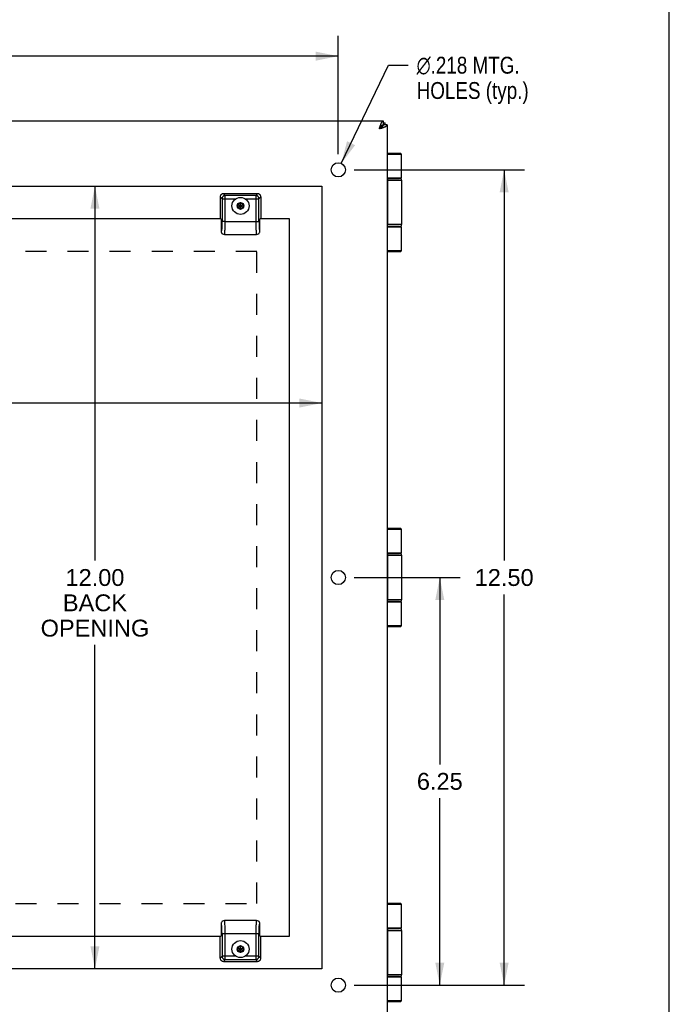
# Model space of a CAD drawing. Header units: inches. Extents: x 0 to 58.6, y 0 to 37.9.
# Tile 13 of 13: x 48.7 to 58.6, y 13.1 to 28.2. Entities that reach past the tile are written whole.
import ezdxf

# ---------------------------------------------------------------- set-up
doc = ezdxf.new("R2010")
doc.units = ezdxf.units.IN
doc.header["$LTSCALE"] = 3.224138
doc.header["$MEASUREMENT"] = 0
doc.linetypes.add('HIDDEN', pattern=[0.2, 0.1, -0.1])
doc.layers.get('0').update_dxf_attribs({"linetype": 'CONTINUOUS'})
for name, color, linetype in [('02___PRT_ALL_AXES', 7, 'CONTINUOUS'), ('DEFAULT_2', 8, 'HIDDEN'), ('DIMENSIONS', 7, 'CONTINUOUS')]:
    doc.layers.add(name, color=color, linetype=linetype)
doc.styles.get("Standard").update_dxf_attribs({"font": 'arial.ttf'})
doc.styles.add('TEXTSTYLE_1', font='gdt', dxfattribs={"width": 0.8})
doc.dimstyles.new('DIMSTYLE_1', dxfattribs={"dimtxt": 0.258621, "dimasz": 0.344828, "dimexe": 0.09, "dimexo": 0.07, "dimgap": 0.0375, "dimtad": 0, "dimtih": 1, "dimtoh": 1, "dimzin": 4, "dimdsep": 46, "dimtxsty": 'Standard', "dimblk": '_FILLED', "dimblk1": '_FILLED', "dimblk2": '_FILLED', "dimcen": 0.09, "dimazin": 1, "dimtfac": 1, "dimtofl": 0, "dimtmove": 0, "dimatfit": 3, "dimldrblk": '_FILLED', "dimfxl": 0, "dimtolj": 1, "dimtzin": 4, "dimarcsym": 0})
doc.dimstyles.new('DIMSTYLE_2', dxfattribs={"dimtxt": 0.258621, "dimasz": 0.344828, "dimexe": 0.09, "dimexo": 0.07, "dimgap": 0.09, "dimtad": 0, "dimtih": 1, "dimtoh": 1, "dimdec": 3, "dimzin": 4, "dimdsep": 46, "dimtxsty": 'Standard', "dimblk": '_FILLED', "dimblk1": '_FILLED', "dimblk2": '_FILLED', "dimcen": 0.09, "dimadec": 3, "dimazin": 1, "dimtfac": 1, "dimtofl": 0, "dimtmove": 0, "dimatfit": 1, "dimldrblk": '_FILLED', "dimfxl": 0, "dimtolj": 1, "dimtzin": 4, "dimarcsym": 0})

# ---------------------------------------------------------------- blocks, each defined once
blk = doc.blocks.new('_FILLED')
at = {"color": 0, "linetype": 'ByBlock'}
blk.add_solid([(0, 0), (-1, 0.2), (-1, -0.2)], dxfattribs=at)
blk = doc.blocks.new('*D1')
at = {"layer": 'DIMENSIONS', "color": 2, "linetype": 'Continuous'}
for p, q in [((37.044, 26.099), (37.044, 27.912)), ((53.544, 26.099), (53.544, 27.912)), ((37.044, 27.601), (44.713, 27.601)), ((53.544, 27.601), (45.875, 27.601))]:
    blk.add_line(p, q, dxfattribs=at)
at = {"layer": 'DIMENSIONS', "color": 2, "linetype": 'Continuous', "xscale": 0.3448275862, "yscale": 0.3448275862, "zscale": 0.3448275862, "rotation": 180}
blk.add_blockref('_FILLED', (37.044, 27.601), dxfattribs=at)
at = {"layer": 'DIMENSIONS', "color": 2, "linetype": 'Continuous', "xscale": 0.3448275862, "yscale": 0.3448275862, "zscale": 0.3448275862}
blk.add_blockref('_FILLED', (53.544, 27.601), dxfattribs=at)
at = {"layer": 'DIMENSIONS', "color": 2, "linetype": 'Continuous', "insert": (45.294, 27.731), "char_height": 0.2586, "width": 0.90373, "attachment_point": 2, "line_spacing_factor": 0.9}
blk.add_mtext('16.50', dxfattribs=at)
blk = doc.blocks.new('*D2')
at = {"layer": 'DIMENSIONS', "color": 2, "linetype": 'Continuous'}
for p, q in [((53.591, 25.956), (54.315, 27.462)), ((54.315, 27.462), (54.617, 27.462))]:
    blk.add_line(p, q, dxfattribs=at)
at = {"layer": 'DIMENSIONS', "color": 2, "linetype": 'Continuous', "xscale": 0.3448275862, "yscale": 0.3448275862, "zscale": 0.3448275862, "rotation": 244.3288928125}
blk.add_blockref('_FILLED', (53.591, 25.956), dxfattribs=at)
at = {"layer": 'DIMENSIONS', "color": 2, "linetype": 'Continuous', "insert": (54.746, 27.592), "char_height": 0.25862, "width": 2.14492, "attachment_point": 1, "line_spacing_factor": 0.9, "style": 'TEXTSTYLE_1'}
blk.add_mtext('{\\fgdt;n}\\fArial;.218 MTG.\\PHOLES (typ.)', dxfattribs=at)
blk = doc.blocks.new('*D3')
at = {"layer": 'DIMENSIONS', "color": 2, "linetype": 'Continuous'}
for p, q in [((53.786, 25.858), (56.399, 25.858)), ((56.088, 25.858), (56.088, 19.866)), ((56.088, 13.358), (56.088, 19.349)), ((53.895, 13.358), (56.399, 13.358))]:
    blk.add_line(p, q, dxfattribs=at)
at = {"layer": 'DIMENSIONS', "color": 2, "linetype": 'Continuous', "xscale": 0.3448275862, "yscale": 0.3448275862, "zscale": 0.3448275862}
for p, rotation in [((56.088, 25.858), 90), ((56.088, 13.358), 270)]:
    blk.add_blockref('_FILLED', p, dxfattribs=dict(at, rotation=rotation))
at = {"layer": 'DIMENSIONS', "color": 2, "linetype": 'Continuous', "insert": (56.088, 19.737), "char_height": 0.2586, "width": 0.90373, "attachment_point": 2, "line_spacing_factor": 0.9}
blk.add_mtext('12.50', dxfattribs=at)
blk = doc.blocks.new('*D4')
at = {"layer": 'DIMENSIONS', "color": 2, "linetype": 'Continuous'}
for p, q in [((56.088, 13.358), (56.088, 14.047)), ((53.786, 13.358), (56.399, 13.358)), ((54.476, 12.608), (56.399, 12.608)), ((56.088, 12.608), (56.088, 11.808)), ((56.088, 11.808), (55.821, 11.808))]:
    blk.add_line(p, q, dxfattribs=at)
at = {"layer": 'DIMENSIONS', "color": 2, "linetype": 'Continuous', "xscale": 0.3448275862, "yscale": 0.3448275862, "zscale": 0.3448275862}
for p, rotation in [((56.088, 13.358), 270), ((56.088, 12.608), 90)]:
    blk.add_blockref('_FILLED', p, dxfattribs=dict(at, rotation=rotation))
at = {"layer": 'DIMENSIONS', "color": 2, "linetype": 'Continuous', "insert": (55.692, 11.938), "char_height": 0.2586, "width": 0.58166, "attachment_point": 3, "line_spacing_factor": 0.9}
blk.add_mtext('.75\\Ptyp.', dxfattribs=at)
blk = doc.blocks.new('*D11')
at = {"layer": 'DIMENSIONS', "color": 2, "linetype": 'Continuous'}
for p, q in [((53.786, 19.608), (55.411, 19.608)), ((55.101, 19.608), (55.101, 16.741)), ((55.101, 13.358), (55.101, 16.224)), ((53.786, 13.358), (55.411, 13.358))]:
    blk.add_line(p, q, dxfattribs=at)
at = {"layer": 'DIMENSIONS', "color": 2, "linetype": 'Continuous', "xscale": 0.3448275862, "yscale": 0.3448275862, "zscale": 0.3448275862}
for p, rotation in [((55.101, 19.608), 90), ((55.101, 13.358), 270)]:
    blk.add_blockref('_FILLED', p, dxfattribs=dict(at, rotation=rotation))
at = {"layer": 'DIMENSIONS', "color": 2, "linetype": 'Continuous', "insert": (55.101, 16.612), "char_height": 0.2586, "width": 0.70279, "attachment_point": 2, "line_spacing_factor": 0.9}
blk.add_mtext('6.25', dxfattribs=at)
blk = doc.blocks.new('*D13')
at = {"layer": 'DIMENSIONS', "color": 2, "linetype": 'Continuous'}
for p, q in [((37.294, 22.283), (42.098, 22.283)), ((53.294, 22.283), (44.342, 22.283))]:
    blk.add_line(p, q, dxfattribs=at)
at = {"layer": 'DIMENSIONS', "color": 2, "linetype": 'Continuous', "xscale": 0.3448275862, "yscale": 0.3448275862, "zscale": 0.3448275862, "rotation": 180}
blk.add_blockref('_FILLED', (37.294, 22.283), dxfattribs=at)
at = {"layer": 'DIMENSIONS', "color": 2, "linetype": 'Continuous', "xscale": 0.3448275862, "yscale": 0.3448275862, "zscale": 0.3448275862}
blk.add_blockref('_FILLED', (53.294, 22.283), dxfattribs=at)
at = {"layer": 'DIMENSIONS', "color": 2, "linetype": 'Continuous', "insert": (43.22, 22.412), "char_height": 0.2586, "width": 1.98532, "attachment_point": 2, "line_spacing_factor": 0.9}
blk.add_mtext('16.00 BACK\\POPENING', dxfattribs=at)
blk = doc.blocks.new('*D14')
at = {"layer": 'DIMENSIONS', "color": 2, "linetype": 'Continuous'}
for p, q in [((49.813, 25.608), (49.813, 19.866)), ((49.813, 13.608), (49.813, 18.573))]:
    blk.add_line(p, q, dxfattribs=at)
at = {"layer": 'DIMENSIONS', "color": 2, "linetype": 'Continuous', "xscale": 0.3448275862, "yscale": 0.3448275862, "zscale": 0.3448275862}
for p, rotation in [((49.813, 25.608), 90), ((49.813, 13.608), 270)]:
    blk.add_blockref('_FILLED', p, dxfattribs=dict(at, rotation=rotation))
at = {"layer": 'DIMENSIONS', "color": 2, "linetype": 'Continuous', "insert": (49.813, 19.737), "char_height": 0.2586, "width": 1.66325, "attachment_point": 2, "line_spacing_factor": 0.9}
blk.add_mtext('12.00\\PBACK\\POPENING', dxfattribs=at)
blk = doc.blocks.new('*D15')
at = {"layer": 'DIMENSIONS', "color": 2, "linetype": 'Continuous'}
for p, q in [((49.813, 13.608), (49.813, 14.297)), ((49.813, 12.608), (49.813, 11.766)), ((49.813, 11.766), (50.115, 11.766))]:
    blk.add_line(p, q, dxfattribs=at)
at = {"layer": 'DIMENSIONS', "color": 2, "linetype": 'Continuous', "xscale": 0.3448275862, "yscale": 0.3448275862, "zscale": 0.3448275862}
for p, rotation in [((49.813, 13.608), 270), ((49.813, 12.608), 90)]:
    blk.add_blockref('_FILLED', p, dxfattribs=dict(at, rotation=rotation))
at = {"layer": 'DIMENSIONS', "color": 2, "linetype": 'Continuous', "insert": (50.244, 11.896), "char_height": 0.2586, "width": 0.70279, "attachment_point": 1, "line_spacing_factor": 0.9}
blk.add_mtext('1.00\\Ptyp.', dxfattribs=at)

msp = doc.modelspace()

# ---------------------------------------------------------------- linework, layer by layer
at = {"color": 7, "linetype": 'Continuous'}
for p, q in [((58.6207, 0), (58.6207, 37.931)), ((54.2343, 26.6078), (54.2343, 26.5478)), ((54.2648, 26.5478), (54.2648, 26.5778)), ((54.2128, 26.5264), (54.1743, 26.4878)), ((54.2009, 26.5264), (54.2128, 26.5264)), ((54.2128, 26.5264), (54.2128, 26.5145)), ((54.2943, 26.5478), (54.2343, 26.5478)), ((54.5016, 26.1078), (54.2943, 26.1078)), ((54.5146, 26.0948), (54.2943, 26.0948)), ((54.5146, 25.7328), (54.2943, 25.7328)), ((54.2943, 25.7278), (54.4846, 25.7278)), ((54.2943, 25.6978), (54.5146, 25.6978)), ((54.2993, 25.0178), (54.2993, 25.6978)), ((54.2997, 25.6978), (54.2997, 25.0178)), ((54.3107, 25.7278), (54.3102, 25.7278)), ((51.7324, 25.443), (51.7324, 25.16)), ((51.7612, 25.4142), (51.7324, 25.443)), ((51.7612, 25.4142), (51.972, 25.4142)), ((51.7612, 25.4142), (51.7612, 25.0638)), ((52.3075, 25.4928), (51.7822, 25.4928)), ((51.7822, 25.4928), (51.811, 25.464)), ((52.2787, 25.464), (51.811, 25.464)), ((51.811, 25.0678), (51.811, 25.464)), ((52.1177, 25.4142), (52.3285, 25.4142)), ((52.2787, 25.464), (52.3075, 25.4928)), ((52.2787, 25.464), (52.2787, 25.0678)), ((52.3574, 25.443), (52.3285, 25.4142)), ((52.3285, 25.0678), (52.3285, 25.4142)), ((52.3574, 25.443), (52.3574, 25.16)), ((52.0449, 25.3538), (52.0029, 25.3295)), ((52.0029, 25.2811), (52.0868, 25.3295)), ((52.0029, 25.3295), (52.0029, 25.2811)), ((52.0029, 25.3295), (52.0868, 25.2811)), ((52.0029, 25.2811), (52.0449, 25.2569)), ((52.0449, 25.351), (52.0053, 25.3282)), ((52.0053, 25.3282), (52.0053, 25.2825)), ((52.0053, 25.2825), (52.0449, 25.2597)), ((52.0449, 25.2569), (52.0449, 25.3538)), ((52.0868, 25.3295), (52.0449, 25.3538)), ((52.0844, 25.3282), (52.0449, 25.351)), ((52.0449, 25.2597), (52.0844, 25.2825)), ((52.0449, 25.2569), (52.0868, 25.2811)), ((52.0844, 25.2825), (52.0844, 25.3282)), ((52.0868, 25.2811), (52.0868, 25.3295)), ((51.736, 25.1142), (51.7424, 25.1078)), ((51.7464, 25.1038), (51.7464, 24.9191)), ((51.7772, 25.0678), (51.7612, 25.0678)), ((51.7612, 25.0638), (51.7612, 25.0595)), ((51.811, 25.0678), (51.7772, 25.0678)), ((51.811, 25.0678), (52.3285, 25.0678)), ((52.3434, 24.9191), (52.3434, 25.1038)), ((52.3474, 25.1078), (52.3537, 25.1142)), ((51.757, 24.9584), (51.7568, 24.9563)), ((51.7572, 24.9606), (51.757, 24.9584)), ((51.7574, 24.9628), (51.7572, 24.9606)), ((51.7576, 24.9651), (51.7574, 24.9628)), ((51.7578, 24.9675), (51.7576, 24.9651)), ((51.7581, 24.9711), (51.7578, 24.9675)), ((51.7583, 24.9748), (51.7581, 24.9711)), ((51.7585, 24.9774), (51.7583, 24.9748)), ((51.7587, 24.9807), (51.7585, 24.9774)), ((51.7589, 24.9841), (51.7587, 24.9807)), ((51.7591, 24.9874), (51.7589, 24.9841)), ((51.7593, 24.9911), (51.7591, 24.9874)), ((51.7596, 24.9957), (51.7593, 24.9911)), ((51.7596, 24.9957), (51.7596, 24.9957)), ((51.7602, 25.0126), (51.76, 25.0071)), ((51.7604, 25.0167), (51.7602, 25.0126)), ((51.7605, 25.0216), (51.7604, 25.0167)), ((51.7606, 25.0253), (51.7605, 25.0216)), ((51.7607, 25.0294), (51.7606, 25.0253)), ((51.761, 25.0451), (51.7609, 25.0398)), ((51.7609, 25.0398), (51.7609, 25.0362)), ((51.7611, 25.0501), (51.761, 25.0451)), ((51.7612, 25.0595), (51.7611, 25.0549)), ((51.7611, 25.0549), (51.7611, 25.0501)), ((54.5146, 25.0178), (54.2943, 25.0178)), ((54.4846, 24.9878), (54.2943, 24.9878)), ((54.2943, 24.9828), (54.5146, 24.9828)), ((54.3107, 24.9878), (54.3102, 24.9879)), ((51.7979, 24.8678), (52.2919, 24.8678)), ((51.7979, 24.8678), (51.7979, 24.8678)), ((52.2918, 24.8678), (52.2918, 24.8678)), ((54.2943, 24.6208), (54.5146, 24.6208)), ((54.2943, 24.6078), (54.5016, 24.6078)), ((54.5016, 20.3578), (54.2943, 20.3578)), ((54.5146, 20.3448), (54.2943, 20.3448)), ((54.5146, 19.9828), (54.2943, 19.9828)), ((54.2943, 19.9778), (54.4846, 19.9778)), ((54.2943, 19.9478), (54.5146, 19.9478)), ((54.2993, 19.2678), (54.2993, 19.9478)), ((54.2997, 19.9478), (54.2997, 19.2678)), ((54.3107, 19.9778), (54.3102, 19.9778)), ((54.5146, 19.2678), (54.2943, 19.2678)), ((54.4846, 19.2378), (54.2943, 19.2378)), ((54.2943, 19.2328), (54.5146, 19.2328)), ((54.3107, 19.2378), (54.3102, 19.2379)), ((54.2943, 18.8708), (54.5146, 18.8708)), ((54.2943, 18.8578), (54.5016, 18.8578)), ((54.5016, 14.6078), (54.2943, 14.6078)), ((54.5146, 14.5948), (54.2943, 14.5948)), ((52.2919, 14.3478), (51.7979, 14.3478)), ((51.7979, 14.3478), (51.7979, 14.3478)), ((52.2919, 14.3478), (52.2918, 14.3478)), ((51.7464, 14.2966), (51.7464, 14.1118)), ((52.329, 14.1884), (52.3291, 14.1923)), ((52.3291, 14.1923), (52.3292, 14.1958)), ((52.3292, 14.1958), (52.3294, 14.2004)), ((52.3294, 14.2004), (52.3295, 14.2043)), ((52.3295, 14.2043), (52.3297, 14.2086)), ((52.3301, 14.2198), (52.3301, 14.2198)), ((52.3301, 14.2198), (52.3301, 14.2198)), ((52.3302, 14.22), (52.3304, 14.2246)), ((52.3304, 14.2246), (52.3306, 14.2282)), ((52.3306, 14.2282), (52.3308, 14.2316)), ((52.3308, 14.2316), (52.331, 14.235)), ((52.331, 14.235), (52.3312, 14.2383)), ((52.3312, 14.2383), (52.3314, 14.2409)), ((52.3314, 14.2409), (52.3316, 14.2446)), ((52.3316, 14.2446), (52.3319, 14.2482)), ((52.3319, 14.2482), (52.3321, 14.2506)), ((52.3321, 14.2506), (52.3323, 14.2529)), ((52.3323, 14.2529), (52.3325, 14.2551)), ((52.3325, 14.2551), (52.3327, 14.2573)), ((52.3327, 14.2573), (52.3329, 14.2594)), ((52.3434, 14.1118), (52.3434, 14.2966)), ((54.5146, 14.2328), (54.2943, 14.2328)), ((54.2943, 14.2278), (54.4846, 14.2278)), ((54.2943, 14.1978), (54.5146, 14.1978)), ((54.2993, 13.5178), (54.2993, 14.1978)), ((54.2997, 14.1978), (54.2997, 13.5178)), ((54.3107, 14.2278), (54.3102, 14.2278)), ((51.7324, 13.7727), (51.7324, 14.0557)), ((51.7424, 14.1078), (51.736, 14.1015)), ((51.7612, 14.1478), (52.2787, 14.1478)), ((51.7612, 14.1478), (51.7612, 13.8015)), ((51.811, 13.7517), (51.811, 14.1478)), ((52.2787, 14.1478), (52.3125, 14.1478)), ((52.2787, 14.1478), (52.2787, 13.7517)), ((52.3125, 14.1478), (52.3285, 14.1478)), ((52.3285, 14.1519), (52.3286, 14.1562)), ((52.3285, 13.8015), (52.3285, 14.1519)), ((52.3286, 14.1655), (52.3287, 14.1706)), ((52.3286, 14.1607), (52.3286, 14.1655)), ((52.3286, 14.1562), (52.3286, 14.1607)), ((52.3287, 14.1706), (52.3288, 14.1759)), ((52.3288, 14.1795), (52.3289, 14.1841)), ((52.3288, 14.1759), (52.3288, 14.1795)), ((52.3289, 14.1841), (52.329, 14.1884)), ((52.3537, 14.1015), (52.3474, 14.1078)), ((52.3574, 13.7727), (52.3574, 14.0557)), ((52.0449, 13.9588), (52.0029, 13.9345)), ((52.0029, 13.9345), (52.0868, 13.8861)), ((52.0029, 13.9345), (52.0029, 13.8861)), ((52.0029, 13.8861), (52.0868, 13.9345)), ((52.0449, 13.956), (52.0053, 13.9332)), ((52.0053, 13.9332), (52.0053, 13.8875)), ((52.0868, 13.9345), (52.0449, 13.9588)), ((52.0449, 13.8619), (52.0449, 13.9588)), ((52.0844, 13.9332), (52.0449, 13.956)), ((52.0844, 13.8875), (52.0844, 13.9332)), ((52.0868, 13.8861), (52.0868, 13.9345)), ((51.7324, 13.7727), (51.7612, 13.8015)), ((51.972, 13.8015), (51.7612, 13.8015)), ((51.811, 13.7517), (51.7822, 13.7228)), ((51.811, 13.7517), (52.2787, 13.7517)), ((52.0029, 13.8861), (52.0449, 13.8619)), ((52.0053, 13.8875), (52.0449, 13.8647)), ((52.0449, 13.8647), (52.0844, 13.8875)), ((52.0449, 13.8619), (52.0868, 13.8861)), ((52.3285, 13.8015), (52.1177, 13.8015)), ((52.3075, 13.7228), (52.2787, 13.7517)), ((52.3285, 13.8015), (52.3574, 13.7727)), ((51.7822, 13.7228), (52.3075, 13.7228)), ((54.5146, 13.5178), (54.2943, 13.5178)), ((54.4846, 13.4878), (54.2943, 13.4878)), ((54.2943, 13.4828), (54.5146, 13.4828)), ((54.3107, 13.4878), (54.3102, 13.4879)), ((54.2943, 13.1208), (54.5146, 13.1208)), ((54.2943, 13.1078), (54.5016, 13.1078))]:
    msp.add_line(p, q, dxfattribs=at)
at = {"color": 3, "linetype": 'Continuous'}
for p, q in [((36.3543, 26.6078), (54.2343, 26.6078)), ((54.2343, 26.5778), (54.2648, 26.5778)), ((54.2943, 26.5478), (54.2943, 12.6678)), ((51.7464, 25.1078), (45.9059, 25.1078)), ((52.7949, 25.1078), (52.3434, 25.1078)), ((52.7949, 14.1078), (52.7949, 25.1078)), ((45.9059, 14.1078), (51.7464, 14.1078)), ((52.3434, 14.1078), (52.7949, 14.1078))]:
    msp.add_line(p, q, dxfattribs=at)
for points in [[(54.1743, 26.4878), (54.1766, 26.4951), (54.1789, 26.5023), (54.1812, 26.5095), (54.1835, 26.5166), (54.1858, 26.5235), (54.1881, 26.5304), (54.1904, 26.5371), (54.1927, 26.5436), (54.195, 26.5499), (54.1973, 26.556), (54.1996, 26.5618), (54.202, 26.5674), (54.2043, 26.5727), (54.2066, 26.5777), (54.2089, 26.5823), (54.2112, 26.5866), (54.2135, 26.5905), (54.2158, 26.5941), (54.2181, 26.5973), (54.2204, 26.6), (54.2227, 26.6024), (54.225, 26.6044), (54.2273, 26.6059), (54.2296, 26.607), (54.232, 26.6076), (54.2343, 26.6078)], [(54.1743, 26.4878), (54.1815, 26.4902), (54.1887, 26.4925), (54.1959, 26.4948), (54.203, 26.4971), (54.21, 26.4994), (54.2168, 26.5017), (54.2235, 26.504), (54.23, 26.5063), (54.2363, 26.5086), (54.2424, 26.5109), (54.2483, 26.5132), (54.2538, 26.5155), (54.2591, 26.5178), (54.2641, 26.5201), (54.2687, 26.5225), (54.273, 26.5248), (54.277, 26.5271), (54.2805, 26.5294), (54.2837, 26.5317), (54.2865, 26.534), (54.2888, 26.5363), (54.2908, 26.5386), (54.2923, 26.5409), (54.2934, 26.5432), (54.294, 26.5455), (54.2943, 26.5478)]]:
    msp.add_lwpolyline(points, dxfattribs=at)
at = {"color": 7, "linetype": 'Continuous'}
for points in [[(54.1743, 26.4878), (54.1789, 26.4908), (54.1836, 26.4938), (54.1883, 26.4968), (54.1928, 26.4998), (54.1972, 26.5029), (54.2015, 26.5059), (54.2056, 26.5088), (54.2095, 26.5118), (54.2132, 26.5148), (54.2167, 26.5178), (54.2199, 26.5209), (54.2228, 26.5239), (54.2254, 26.5268), (54.2277, 26.5298), (54.2297, 26.5328), (54.2313, 26.5358), (54.2326, 26.5388), (54.2335, 26.5419), (54.2341, 26.5449), (54.2343, 26.5478)], [(54.1743, 26.4878), (54.1772, 26.4925), (54.1802, 26.4972), (54.1833, 26.5018), (54.1863, 26.5064), (54.1893, 26.5108), (54.1923, 26.5151), (54.1953, 26.5192), (54.1982, 26.5231), (54.2012, 26.5268), (54.2043, 26.5303), (54.2073, 26.5335), (54.2103, 26.5364), (54.2133, 26.539), (54.2162, 26.5413), (54.2192, 26.5433), (54.2223, 26.5449), (54.2253, 26.5462), (54.2283, 26.5471), (54.2313, 26.5477), (54.2343, 26.5478)], [(54.2343, 26.5478), (54.2325, 26.5477), (54.2307, 26.5472), (54.2289, 26.5464), (54.2271, 26.5453), (54.2253, 26.5439), (54.2235, 26.5422), (54.2218, 26.5402), (54.22, 26.538), (54.2182, 26.5354), (54.2164, 26.5327), (54.2146, 26.5296), (54.2128, 26.5264)], [(54.2343, 26.5478), (54.2341, 26.5461), (54.2336, 26.5443), (54.2328, 26.5425), (54.2317, 26.5407), (54.2303, 26.5389), (54.2286, 26.5371), (54.2267, 26.5353), (54.2244, 26.5336), (54.2219, 26.5318), (54.2191, 26.53), (54.2161, 26.5282), (54.2128, 26.5264)], [(54.3103, 25.7278), (54.3099, 25.7278), (54.3094, 25.7278), (54.309, 25.7277), (54.3086, 25.7275), (54.3082, 25.7273), (54.3078, 25.7271), (54.3074, 25.7268), (54.307, 25.7265), (54.3067, 25.7262), (54.3063, 25.7258), (54.3059, 25.7253), (54.3055, 25.7249), (54.3052, 25.7244), (54.3048, 25.7238), (54.3044, 25.7232), (54.3041, 25.7226), (54.3038, 25.722), (54.3034, 25.7213), (54.3031, 25.7206), (54.3028, 25.7198), (54.3025, 25.7191), (54.3022, 25.7182), (54.302, 25.7174), (54.3017, 25.7165), (54.3015, 25.7157), (54.3012, 25.7147), (54.301, 25.7138), (54.3008, 25.7128), (54.3006, 25.7119), (54.3004, 25.7109), (54.3002, 25.7098), (54.3001, 25.7088), (54.2999, 25.7078), (54.2998, 25.7067), (54.2997, 25.7056), (54.2996, 25.7045), (54.2995, 25.7034), (54.2994, 25.7023), (54.2994, 25.7012), (54.2994, 25.7001), (54.2993, 25.699), (54.2993, 25.6978)], [(54.3102, 25.7278), (54.3098, 25.7278), (54.3094, 25.7277), (54.309, 25.7275), (54.3086, 25.7273), (54.3082, 25.7271), (54.3078, 25.7268), (54.3074, 25.7265), (54.307, 25.7262), (54.3067, 25.7258), (54.3063, 25.7253), (54.3059, 25.7249), (54.3055, 25.7244), (54.3052, 25.7238), (54.3048, 25.7232), (54.3045, 25.7226), (54.3042, 25.722), (54.3038, 25.7213), (54.3035, 25.7206), (54.3032, 25.7198), (54.3029, 25.7191), (54.3026, 25.7182), (54.3024, 25.7174), (54.3021, 25.7165), (54.3019, 25.7157), (54.3016, 25.7147), (54.3014, 25.7138), (54.3012, 25.7128), (54.301, 25.7119), (54.3008, 25.7109), (54.3006, 25.7098), (54.3005, 25.7088), (54.3003, 25.7078), (54.3002, 25.7067), (54.3001, 25.7056), (54.3, 25.7045), (54.2999, 25.7034), (54.2998, 25.7023), (54.2998, 25.7012), (54.2997, 25.7001), (54.2997, 25.699), (54.2997, 25.6978)], [(54.4448, 25.7328), (54.4442, 25.7328), (54.4436, 25.7328), (54.443, 25.7328), (54.4424, 25.7328), (54.4419, 25.7327), (54.4414, 25.7327), (54.4409, 25.7327), (54.4404, 25.7326), (54.4399, 25.7325), (54.4395, 25.7325), (54.4391, 25.7324), (54.4387, 25.7323), (54.4383, 25.7323), (54.4379, 25.7322), (54.4376, 25.7321), (54.4372, 25.732), (54.4369, 25.7319), (54.4366, 25.7318), (54.4363, 25.7317), (54.436, 25.7317), (54.4357, 25.7316), (54.4355, 25.7315), (54.4352, 25.7313), (54.4351, 25.7313)], [(51.747, 25.4782), (51.7426, 25.4733), (51.739, 25.468), (51.7361, 25.4621), (51.7341, 25.456), (51.7328, 25.4496), (51.7324, 25.443)], [(51.7822, 25.4928), (51.7756, 25.4924), (51.7692, 25.4911), (51.7631, 25.4891), (51.7572, 25.4862), (51.7519, 25.4826), (51.747, 25.4782)], [(51.7759, 25.4493), (51.7716, 25.4444), (51.768, 25.439), (51.7651, 25.4332), (51.7629, 25.427), (51.7616, 25.4207), (51.7612, 25.4142)], [(51.811, 25.464), (51.8045, 25.4636), (51.7981, 25.4622), (51.792, 25.4601), (51.7862, 25.4572), (51.7808, 25.4536), (51.7759, 25.4493)], [(52.3138, 25.4493), (52.3089, 25.4536), (52.3035, 25.4572), (52.2977, 25.4601), (52.2916, 25.4622), (52.2852, 25.4636), (52.2787, 25.464)], [(52.3427, 25.4782), (52.3378, 25.4826), (52.3325, 25.4862), (52.3267, 25.4891), (52.3205, 25.4911), (52.3141, 25.4924), (52.3075, 25.4928)], [(52.3285, 25.4142), (52.3281, 25.4207), (52.3268, 25.427), (52.3246, 25.4332), (52.3217, 25.439), (52.3181, 25.4444), (52.3138, 25.4493)], [(52.3574, 25.443), (52.3569, 25.4496), (52.3557, 25.456), (52.3536, 25.4621), (52.3507, 25.468), (52.3471, 25.4733), (52.3427, 25.4782)], [(51.8071, 24.9264), (51.8083, 24.9459), (51.8092, 24.9673), (51.8099, 24.9901), (51.8105, 25.0144), (51.8108, 25.0405), (51.8109, 25.0678)], [(52.2787, 25.0678), (52.2788, 25.0417), (52.2792, 25.016), (52.2797, 24.9912), (52.2805, 24.9677), (52.2814, 24.946), (52.2826, 24.9264)], [(52.3285, 25.0678), (52.3289, 25.0352), (52.3297, 25.0055), (52.3311, 24.9784), (52.333, 24.9552), (52.3352, 24.9371), (52.3378, 24.9246), (52.3405, 24.9187), (52.3434, 24.9191)], [(52.3563, 25.1289), (52.3559, 25.125), (52.3555, 25.1216), (52.3551, 25.1187), (52.3547, 25.1165), (52.3542, 25.115), (52.3537, 25.1142)], [(52.3574, 25.16), (52.3573, 25.1543), (52.3572, 25.1487), (52.3571, 25.1433), (52.3569, 25.1382), (52.3566, 25.1334), (52.3563, 25.1289)], [(51.7464, 24.9191), (51.747, 24.9112), (51.7488, 24.9036), (51.7519, 24.8962), (51.756, 24.8893), (51.7582, 24.8865)], [(51.7475, 24.918), (51.7475, 24.918), (51.7474, 24.918), (51.7474, 24.918), (51.7474, 24.918), (51.7473, 24.9181), (51.747, 24.9183), (51.7467, 24.9186), (51.7464, 24.9191)], [(51.749, 24.9182), (51.7489, 24.9182), (51.7488, 24.9181), (51.7488, 24.9181), (51.7487, 24.918), (51.7486, 24.918), (51.7486, 24.918), (51.7485, 24.9179), (51.7484, 24.9179), (51.7484, 24.9179), (51.7483, 24.9179), (51.7482, 24.9179), (51.7481, 24.9178), (51.7481, 24.9178), (51.748, 24.9178), (51.7479, 24.9179), (51.7478, 24.9179), (51.7477, 24.9179), (51.7477, 24.9179), (51.7476, 24.9179), (51.7475, 24.918), (51.7475, 24.918), (51.7475, 24.918), (51.7475, 24.918)], [(51.7517, 24.9238), (51.7515, 24.923), (51.7513, 24.9226), (51.7512, 24.9222), (51.7511, 24.9219), (51.7509, 24.9215), (51.7508, 24.9212), (51.7507, 24.9208), (51.7505, 24.9205), (51.7504, 24.9202), (51.7502, 24.92), (51.7501, 24.9197), (51.75, 24.9195), (51.7498, 24.9192), (51.7497, 24.919), (51.7496, 24.9188), (51.7494, 24.9187), (51.7493, 24.9185), (51.7491, 24.9184), (51.7491, 24.9183), (51.749, 24.9182)], [(51.7568, 24.9563), (51.7565, 24.9534), (51.7563, 24.9515), (51.7561, 24.9497), (51.7559, 24.948), (51.7557, 24.9462), (51.7555, 24.9445), (51.7553, 24.9428), (51.7551, 24.9411), (51.7548, 24.9394), (51.7546, 24.9378), (51.7543, 24.9363), (51.7541, 24.9347), (51.7538, 24.9332), (51.7536, 24.9318), (51.7533, 24.9304), (51.753, 24.9291), (51.7528, 24.9278), (51.7525, 24.9266), (51.7521, 24.9254), (51.7519, 24.9244), (51.7517, 24.9238)], [(51.76, 25.0071), (51.7597, 24.9988), (51.7596, 24.9975), (51.7596, 24.9957)], [(51.7609, 25.0362), (51.7608, 25.0316), (51.7607, 25.0294)], [(51.7979, 24.8678), (51.7987, 24.8682), (51.8005, 24.8719), (51.8023, 24.8797), (51.804, 24.8916), (51.8056, 24.9073), (51.8071, 24.9264)], [(52.2826, 24.9264), (52.284, 24.9078), (52.2856, 24.8923), (52.2873, 24.8802), (52.2891, 24.8722), (52.291, 24.8683), (52.2918, 24.8678)], [(52.3317, 24.8869), (52.3336, 24.8893), (52.3378, 24.8961), (52.3408, 24.9036), (52.3427, 24.9112), (52.3434, 24.9191)], [(54.3103, 24.9878), (54.3099, 24.9879), (54.3094, 24.9879), (54.309, 24.988), (54.3086, 24.9882), (54.3082, 24.9884), (54.3078, 24.9886), (54.3074, 24.9889), (54.307, 24.9892), (54.3067, 24.9895), (54.3063, 24.9899), (54.3059, 24.9903), (54.3055, 24.9908), (54.3052, 24.9913), (54.3048, 24.9919), (54.3044, 24.9924), (54.3041, 24.9931), (54.3038, 24.9937), (54.3034, 24.9944), (54.3031, 24.9951), (54.3028, 24.9959), (54.3025, 24.9966), (54.3022, 24.9974), (54.302, 24.9983), (54.3017, 24.9991), (54.3015, 25), (54.3012, 25.0009), (54.301, 25.0019), (54.3008, 25.0028), (54.3006, 25.0038), (54.3004, 25.0048), (54.3002, 25.0058), (54.3001, 25.0069), (54.2999, 25.0079), (54.2998, 25.009), (54.2997, 25.0101), (54.2996, 25.0112), (54.2995, 25.0123), (54.2994, 25.0134), (54.2994, 25.0145), (54.2994, 25.0156), (54.2993, 25.0167), (54.2993, 25.0178)], [(54.3102, 24.9879), (54.3098, 24.9879), (54.3094, 24.988), (54.309, 24.9882), (54.3086, 24.9884), (54.3082, 24.9886), (54.3078, 24.9889), (54.3074, 24.9892), (54.307, 24.9895), (54.3067, 24.9899), (54.3063, 24.9903), (54.3059, 24.9908), (54.3055, 24.9913), (54.3052, 24.9919), (54.3048, 24.9924), (54.3045, 24.9931), (54.3042, 24.9937), (54.3038, 24.9944), (54.3035, 24.9951), (54.3032, 24.9959), (54.3029, 24.9966), (54.3026, 24.9974), (54.3024, 24.9983), (54.3021, 24.9991), (54.3019, 25), (54.3016, 25.0009), (54.3014, 25.0019), (54.3012, 25.0028), (54.301, 25.0038), (54.3008, 25.0048), (54.3006, 25.0058), (54.3005, 25.0069), (54.3003, 25.0079), (54.3002, 25.009), (54.3001, 25.0101), (54.3, 25.0112), (54.2999, 25.0123), (54.2998, 25.0134), (54.2998, 25.0145), (54.2997, 25.0156), (54.2997, 25.0167), (54.2997, 25.0178)], [(54.4351, 24.9844), (54.4352, 24.9843), (54.4355, 24.9842), (54.4357, 24.9841), (54.436, 24.984), (54.4363, 24.9839), (54.4366, 24.9838), (54.4369, 24.9838), (54.4372, 24.9837), (54.4376, 24.9836), (54.4379, 24.9835), (54.4383, 24.9834), (54.4387, 24.9833), (54.4391, 24.9833), (54.4395, 24.9832), (54.4399, 24.9831), (54.4404, 24.9831), (54.4409, 24.983), (54.4414, 24.983), (54.4419, 24.983), (54.4424, 24.9829), (54.443, 24.9829), (54.4436, 24.9829), (54.4442, 24.9829), (54.4448, 24.9828)], [(51.7582, 24.8865), (51.7608, 24.8836), (51.7711, 24.8754), (51.7839, 24.8698), (51.7978, 24.8679)], [(52.2918, 24.8679), (52.3059, 24.8699), (52.3187, 24.8756), (52.329, 24.8839), (52.3317, 24.8869)], [(54.3103, 19.9778), (54.3099, 19.9778), (54.3094, 19.9778), (54.309, 19.9777), (54.3086, 19.9775), (54.3082, 19.9773), (54.3078, 19.9771), (54.3074, 19.9768), (54.307, 19.9765), (54.3067, 19.9762), (54.3063, 19.9758), (54.3059, 19.9753), (54.3055, 19.9749), (54.3052, 19.9744), (54.3048, 19.9738), (54.3044, 19.9732), (54.3041, 19.9726), (54.3038, 19.972), (54.3034, 19.9713), (54.3031, 19.9706), (54.3028, 19.9698), (54.3025, 19.9691), (54.3022, 19.9682), (54.302, 19.9674), (54.3017, 19.9665), (54.3015, 19.9657), (54.3012, 19.9647), (54.301, 19.9638), (54.3008, 19.9628), (54.3006, 19.9619), (54.3004, 19.9609), (54.3002, 19.9598), (54.3001, 19.9588), (54.2999, 19.9578), (54.2998, 19.9567), (54.2997, 19.9556), (54.2996, 19.9545), (54.2995, 19.9534), (54.2994, 19.9523), (54.2994, 19.9512), (54.2994, 19.9501), (54.2993, 19.949), (54.2993, 19.9478)], [(54.3102, 19.9778), (54.3098, 19.9778), (54.3094, 19.9777), (54.309, 19.9775), (54.3086, 19.9773), (54.3082, 19.9771), (54.3078, 19.9768), (54.3074, 19.9765), (54.307, 19.9762), (54.3067, 19.9758), (54.3063, 19.9753), (54.3059, 19.9749), (54.3055, 19.9744), (54.3052, 19.9738), (54.3048, 19.9732), (54.3045, 19.9726), (54.3042, 19.972), (54.3038, 19.9713), (54.3035, 19.9706), (54.3032, 19.9698), (54.3029, 19.9691), (54.3026, 19.9682), (54.3024, 19.9674), (54.3021, 19.9665), (54.3019, 19.9657), (54.3016, 19.9647), (54.3014, 19.9638), (54.3012, 19.9628), (54.301, 19.9619), (54.3008, 19.9609), (54.3006, 19.9598), (54.3005, 19.9588), (54.3003, 19.9578), (54.3002, 19.9567), (54.3001, 19.9556), (54.3, 19.9545), (54.2999, 19.9534), (54.2998, 19.9523), (54.2998, 19.9512), (54.2997, 19.9501), (54.2997, 19.949), (54.2997, 19.9478)], [(54.4448, 19.9828), (54.4442, 19.9828), (54.4436, 19.9828), (54.443, 19.9828), (54.4424, 19.9828), (54.4419, 19.9827), (54.4414, 19.9827), (54.4409, 19.9827), (54.4404, 19.9826), (54.4399, 19.9825), (54.4395, 19.9825), (54.4391, 19.9824), (54.4387, 19.9823), (54.4383, 19.9823), (54.4379, 19.9822), (54.4376, 19.9821), (54.4372, 19.982), (54.4369, 19.9819), (54.4366, 19.9818), (54.4363, 19.9817), (54.436, 19.9817), (54.4357, 19.9816), (54.4355, 19.9815), (54.4352, 19.9813), (54.4351, 19.9813)], [(54.3103, 19.2378), (54.3099, 19.2379), (54.3094, 19.2379), (54.309, 19.238), (54.3086, 19.2382), (54.3082, 19.2384), (54.3078, 19.2386), (54.3074, 19.2389), (54.307, 19.2392), (54.3067, 19.2395), (54.3063, 19.2399), (54.3059, 19.2403), (54.3055, 19.2408), (54.3052, 19.2413), (54.3048, 19.2419), (54.3044, 19.2424), (54.3041, 19.2431), (54.3038, 19.2437), (54.3034, 19.2444), (54.3031, 19.2451), (54.3028, 19.2459), (54.3025, 19.2466), (54.3022, 19.2474), (54.302, 19.2483), (54.3017, 19.2491), (54.3015, 19.25), (54.3012, 19.2509), (54.301, 19.2519), (54.3008, 19.2528), (54.3006, 19.2538), (54.3004, 19.2548), (54.3002, 19.2558), (54.3001, 19.2569), (54.2999, 19.2579), (54.2998, 19.259), (54.2997, 19.2601), (54.2996, 19.2612), (54.2995, 19.2623), (54.2994, 19.2634), (54.2994, 19.2645), (54.2994, 19.2656), (54.2993, 19.2667), (54.2993, 19.2678)], [(54.3102, 19.2379), (54.3098, 19.2379), (54.3094, 19.238), (54.309, 19.2382), (54.3086, 19.2384), (54.3082, 19.2386), (54.3078, 19.2389), (54.3074, 19.2392), (54.307, 19.2395), (54.3067, 19.2399), (54.3063, 19.2403), (54.3059, 19.2408), (54.3055, 19.2413), (54.3052, 19.2419), (54.3048, 19.2424), (54.3045, 19.2431), (54.3042, 19.2437), (54.3038, 19.2444), (54.3035, 19.2451), (54.3032, 19.2459), (54.3029, 19.2466), (54.3026, 19.2474), (54.3024, 19.2483), (54.3021, 19.2491), (54.3019, 19.25), (54.3016, 19.2509), (54.3014, 19.2519), (54.3012, 19.2528), (54.301, 19.2538), (54.3008, 19.2548), (54.3006, 19.2558), (54.3005, 19.2569), (54.3003, 19.2579), (54.3002, 19.259), (54.3001, 19.2601), (54.3, 19.2612), (54.2999, 19.2623), (54.2998, 19.2634), (54.2998, 19.2645), (54.2997, 19.2656), (54.2997, 19.2667), (54.2997, 19.2678)], [(54.4351, 19.2344), (54.4352, 19.2343), (54.4355, 19.2342), (54.4357, 19.2341), (54.436, 19.234), (54.4363, 19.2339), (54.4366, 19.2338), (54.4369, 19.2338), (54.4372, 19.2337), (54.4376, 19.2336), (54.4379, 19.2335), (54.4383, 19.2334), (54.4387, 19.2333), (54.4391, 19.2333), (54.4395, 19.2332), (54.4399, 19.2331), (54.4404, 19.2331), (54.4409, 19.233), (54.4414, 19.233), (54.4419, 19.233), (54.4424, 19.2329), (54.443, 19.2329), (54.4436, 19.2329), (54.4442, 19.2329), (54.4448, 19.2328)], [(51.7979, 14.3478), (51.7838, 14.3458), (51.771, 14.3401), (51.7607, 14.3318), (51.758, 14.3288)], [(51.8071, 14.2893), (51.8057, 14.3079), (51.8041, 14.3234), (51.8024, 14.3355), (51.8006, 14.3435), (51.7987, 14.3474), (51.7979, 14.3478)], [(52.2918, 14.3478), (52.291, 14.3475), (52.2892, 14.3438), (52.2874, 14.336), (52.2857, 14.3241), (52.2841, 14.3084), (52.2826, 14.2893)], [(52.3315, 14.3291), (52.3289, 14.332), (52.3186, 14.3403), (52.3058, 14.3458), (52.2919, 14.3478)], [(51.758, 14.3288), (51.7561, 14.3264), (51.752, 14.3195), (51.7489, 14.3121), (51.747, 14.3045), (51.7464, 14.2966)], [(51.7612, 14.1478), (51.7608, 14.1805), (51.76, 14.2102), (51.7586, 14.2373), (51.7567, 14.2604), (51.7545, 14.2786), (51.7519, 14.2911), (51.7492, 14.297), (51.7464, 14.2966)], [(51.811, 14.1478), (51.8109, 14.174), (51.8105, 14.1996), (51.81, 14.2245), (51.8092, 14.248), (51.8083, 14.2697), (51.8071, 14.2893)], [(52.2826, 14.2893), (52.2815, 14.2698), (52.2805, 14.2483), (52.2798, 14.2256), (52.2792, 14.2013), (52.2789, 14.1752), (52.2788, 14.1478)], [(52.3297, 14.2086), (52.33, 14.2169), (52.3301, 14.2181), (52.3301, 14.2198)], [(52.3301, 14.2198), (52.3302, 14.2199), (52.3302, 14.22)], [(52.3434, 14.2966), (52.3427, 14.3045), (52.3409, 14.3121), (52.3378, 14.3195), (52.3337, 14.3263), (52.3315, 14.3291)], [(52.3329, 14.2594), (52.3332, 14.2623), (52.3334, 14.2642), (52.3336, 14.266), (52.3338, 14.2677), (52.334, 14.2695), (52.3342, 14.2712), (52.3344, 14.2729), (52.3346, 14.2746), (52.3349, 14.2762), (52.3351, 14.2779), (52.3354, 14.2794), (52.3356, 14.281), (52.3359, 14.2824), (52.3361, 14.2839), (52.3364, 14.2853), (52.3367, 14.2866), (52.337, 14.2879), (52.3372, 14.2891), (52.3376, 14.2903), (52.3378, 14.2913), (52.338, 14.2919)], [(52.338, 14.2919), (52.3382, 14.2927), (52.3384, 14.2931), (52.3385, 14.2935), (52.3386, 14.2938), (52.3388, 14.2942), (52.3389, 14.2945), (52.3391, 14.2949), (52.3392, 14.2952), (52.3393, 14.2955), (52.3395, 14.2957), (52.3396, 14.296), (52.3397, 14.2962), (52.3399, 14.2965), (52.34, 14.2967), (52.3402, 14.2969), (52.3403, 14.297), (52.3404, 14.2972), (52.3406, 14.2973), (52.3406, 14.2974), (52.3407, 14.2975)], [(52.3407, 14.2975), (52.3408, 14.2975), (52.3409, 14.2976), (52.3409, 14.2976), (52.341, 14.2977), (52.3411, 14.2977), (52.3411, 14.2977), (52.3412, 14.2978), (52.3413, 14.2978), (52.3413, 14.2978), (52.3414, 14.2978), (52.3415, 14.2978), (52.3416, 14.2978), (52.3416, 14.2978), (52.3417, 14.2978), (52.3418, 14.2978), (52.3419, 14.2978), (52.342, 14.2978), (52.3421, 14.2978), (52.3421, 14.2977), (52.3422, 14.2977), (52.3422, 14.2977), (52.3422, 14.2977), (52.3422, 14.2977)], [(52.3423, 14.2977), (52.3423, 14.2977), (52.3423, 14.2977), (52.3423, 14.2977), (52.3423, 14.2977), (52.3424, 14.2976), (52.3427, 14.2974), (52.343, 14.2971), (52.3434, 14.2966)], [(54.3103, 14.2278), (54.3099, 14.2278), (54.3094, 14.2278), (54.309, 14.2277), (54.3086, 14.2275), (54.3082, 14.2273), (54.3078, 14.2271), (54.3074, 14.2268), (54.307, 14.2265), (54.3067, 14.2262), (54.3063, 14.2258), (54.3059, 14.2253), (54.3055, 14.2249), (54.3052, 14.2244), (54.3048, 14.2238), (54.3044, 14.2232), (54.3041, 14.2226), (54.3038, 14.222), (54.3034, 14.2213), (54.3031, 14.2206), (54.3028, 14.2198), (54.3025, 14.2191), (54.3022, 14.2182), (54.302, 14.2174), (54.3017, 14.2165), (54.3015, 14.2157), (54.3012, 14.2147), (54.301, 14.2138), (54.3008, 14.2128), (54.3006, 14.2119), (54.3004, 14.2109), (54.3002, 14.2098), (54.3001, 14.2088), (54.2999, 14.2078), (54.2998, 14.2067), (54.2997, 14.2056), (54.2996, 14.2045), (54.2995, 14.2034), (54.2994, 14.2023), (54.2994, 14.2012), (54.2994, 14.2001), (54.2993, 14.199), (54.2993, 14.1978)], [(54.3102, 14.2278), (54.3098, 14.2278), (54.3094, 14.2277), (54.309, 14.2275), (54.3086, 14.2273), (54.3082, 14.2271), (54.3078, 14.2268), (54.3074, 14.2265), (54.307, 14.2262), (54.3067, 14.2258), (54.3063, 14.2253), (54.3059, 14.2249), (54.3055, 14.2244), (54.3052, 14.2238), (54.3048, 14.2232), (54.3045, 14.2226), (54.3042, 14.222), (54.3038, 14.2213), (54.3035, 14.2206), (54.3032, 14.2198), (54.3029, 14.2191), (54.3026, 14.2182), (54.3024, 14.2174), (54.3021, 14.2165), (54.3019, 14.2157), (54.3016, 14.2147), (54.3014, 14.2138), (54.3012, 14.2128), (54.301, 14.2119), (54.3008, 14.2109), (54.3006, 14.2098), (54.3005, 14.2088), (54.3003, 14.2078), (54.3002, 14.2067), (54.3001, 14.2056), (54.3, 14.2045), (54.2999, 14.2034), (54.2998, 14.2023), (54.2998, 14.2012), (54.2997, 14.2001), (54.2997, 14.199), (54.2997, 14.1978)], [(54.4448, 14.2328), (54.4442, 14.2328), (54.4436, 14.2328), (54.443, 14.2328), (54.4424, 14.2328), (54.4419, 14.2327), (54.4414, 14.2327), (54.4409, 14.2327), (54.4404, 14.2326), (54.4399, 14.2325), (54.4395, 14.2325), (54.4391, 14.2324), (54.4387, 14.2323), (54.4383, 14.2323), (54.4379, 14.2322), (54.4376, 14.2321), (54.4372, 14.232), (54.4369, 14.2319), (54.4366, 14.2318), (54.4363, 14.2317), (54.436, 14.2317), (54.4357, 14.2316), (54.4355, 14.2315), (54.4352, 14.2313), (54.4351, 14.2313)], [(51.7324, 14.0557), (51.7324, 14.0614), (51.7325, 14.0669), (51.7326, 14.0724), (51.7328, 14.0775), (51.7331, 14.0823), (51.7334, 14.0867)], [(51.7334, 14.0867), (51.7338, 14.0907), (51.7342, 14.0941), (51.7346, 14.0969), (51.7351, 14.0991), (51.7355, 14.1007), (51.736, 14.1015)], [(51.7324, 13.7727), (51.7328, 13.7661), (51.7341, 13.7597), (51.7361, 13.7535), (51.739, 13.7477), (51.7426, 13.7424), (51.747, 13.7375)], [(51.7612, 13.8015), (51.7616, 13.795), (51.7629, 13.7886), (51.7651, 13.7825), (51.768, 13.7767), (51.7716, 13.7713), (51.7759, 13.7664)], [(51.7759, 13.7664), (51.7808, 13.7621), (51.7862, 13.7585), (51.792, 13.7556), (51.7981, 13.7534), (51.8045, 13.7521), (51.811, 13.7517)], [(52.2787, 13.7517), (52.2852, 13.7521), (52.2916, 13.7534), (52.2977, 13.7556), (52.3035, 13.7585), (52.3089, 13.7621), (52.3138, 13.7664)], [(52.3138, 13.7664), (52.3181, 13.7713), (52.3217, 13.7767), (52.3246, 13.7825), (52.3268, 13.7886), (52.3281, 13.795), (52.3285, 13.8015)], [(52.3427, 13.7375), (52.3471, 13.7424), (52.3507, 13.7477), (52.3536, 13.7535), (52.3557, 13.7597), (52.3569, 13.7661), (52.3574, 13.7727)], [(51.747, 13.7375), (51.7519, 13.7331), (51.7572, 13.7295), (51.7631, 13.7266), (51.7692, 13.7245), (51.7756, 13.7233), (51.7822, 13.7228)], [(52.3075, 13.7228), (52.3141, 13.7233), (52.3205, 13.7245), (52.3267, 13.7266), (52.3325, 13.7295), (52.3378, 13.7331), (52.3427, 13.7375)], [(54.3103, 13.4878), (54.3099, 13.4879), (54.3094, 13.4879), (54.309, 13.488), (54.3086, 13.4882), (54.3082, 13.4884), (54.3078, 13.4886), (54.3074, 13.4889), (54.307, 13.4892), (54.3067, 13.4895), (54.3063, 13.4899), (54.3059, 13.4903), (54.3055, 13.4908), (54.3052, 13.4913), (54.3048, 13.4919), (54.3044, 13.4924), (54.3041, 13.4931), (54.3038, 13.4937), (54.3034, 13.4944), (54.3031, 13.4951), (54.3028, 13.4959), (54.3025, 13.4966), (54.3022, 13.4974), (54.302, 13.4983), (54.3017, 13.4991), (54.3015, 13.5), (54.3012, 13.5009), (54.301, 13.5019), (54.3008, 13.5028), (54.3006, 13.5038), (54.3004, 13.5048), (54.3002, 13.5058), (54.3001, 13.5069), (54.2999, 13.5079), (54.2998, 13.509), (54.2997, 13.5101), (54.2996, 13.5112), (54.2995, 13.5123), (54.2994, 13.5134), (54.2994, 13.5145), (54.2994, 13.5156), (54.2993, 13.5167), (54.2993, 13.5178)], [(54.3102, 13.4879), (54.3098, 13.4879), (54.3094, 13.488), (54.309, 13.4882), (54.3086, 13.4884), (54.3082, 13.4886), (54.3078, 13.4889), (54.3074, 13.4892), (54.307, 13.4895), (54.3067, 13.4899), (54.3063, 13.4903), (54.3059, 13.4908), (54.3055, 13.4913), (54.3052, 13.4919), (54.3048, 13.4924), (54.3045, 13.4931), (54.3042, 13.4937), (54.3038, 13.4944), (54.3035, 13.4951), (54.3032, 13.4959), (54.3029, 13.4966), (54.3026, 13.4974), (54.3024, 13.4983), (54.3021, 13.4991), (54.3019, 13.5), (54.3016, 13.5009), (54.3014, 13.5019), (54.3012, 13.5028), (54.301, 13.5038), (54.3008, 13.5048), (54.3006, 13.5058), (54.3005, 13.5069), (54.3003, 13.5079), (54.3002, 13.509), (54.3001, 13.5101), (54.3, 13.5112), (54.2999, 13.5123), (54.2998, 13.5134), (54.2998, 13.5145), (54.2997, 13.5156), (54.2997, 13.5167), (54.2997, 13.5178)], [(54.4351, 13.4844), (54.4352, 13.4843), (54.4355, 13.4842), (54.4357, 13.4841), (54.436, 13.484), (54.4363, 13.4839), (54.4366, 13.4838), (54.4369, 13.4838), (54.4372, 13.4837), (54.4376, 13.4836), (54.4379, 13.4835), (54.4383, 13.4834), (54.4387, 13.4833), (54.4391, 13.4833), (54.4395, 13.4832), (54.4399, 13.4831), (54.4404, 13.4831), (54.4409, 13.483), (54.4414, 13.483), (54.4419, 13.483), (54.4424, 13.4829), (54.443, 13.4829), (54.4436, 13.4829), (54.4442, 13.4829), (54.4448, 13.4828)]]:
    msp.add_lwpolyline(points, dxfattribs=at)
for centre, radius in [((52.0449, 25.3053), 0.131), ((52.0449, 25.3053), 0.0514), ((52.0449, 13.9103), 0.131), ((52.0449, 13.9103), 0.0514)]:
    msp.add_circle(centre, radius, dxfattribs=at)
for centre, radius, start, end in [((54.5016, 26.0948), 0.013, 0, 90), ((54.4846, 25.6978), 0.03, 0, 90), ((54.4846, 25.0178), 0.03, 270, 360), ((54.5016, 24.6208), 0.013, 270, 360), ((54.5016, 20.3448), 0.013, 0, 90), ((54.4846, 19.9478), 0.03, 0, 90), ((54.4846, 19.2678), 0.03, 270, 360), ((54.5016, 18.8708), 0.013, 270, 360), ((54.5016, 14.5948), 0.013, 0, 90), ((54.4846, 14.1978), 0.03, 0, 90), ((54.4846, 13.5178), 0.03, 270, 360), ((54.5016, 13.1208), 0.013, 270, 360)]:
    msp.add_arc(centre, radius, start, end, dxfattribs=at)
for centre, start_param, end_param in [((51.7364, 25.16), -4.712389, -3.2288591), ((52.3533, 14.0557), -1.5707963, -0.0872665)]:
    msp.add_ellipse(centre, major_axis=(0, 0.046), ratio=0.0874887, start_param=start_param, end_param=end_param, dxfattribs=at)
at = {"layer": '02___PRT_ALL_AXES', "color": 7, "linetype": 'Continuous'}
for p, q in [((54.5146, 25.7328), (54.5146, 26.0948)), ((54.4351, 25.7328), (54.4351, 25.7278)), ((54.5146, 25.6978), (54.5146, 25.0178)), ((54.4351, 24.9878), (54.4351, 24.9828)), ((54.5146, 24.6208), (54.5146, 24.9828)), ((54.5146, 19.9828), (54.5146, 20.3448)), ((54.4351, 19.9828), (54.4351, 19.9778)), ((54.5146, 19.9478), (54.5146, 19.2678)), ((54.4351, 19.2378), (54.4351, 19.2328)), ((54.5146, 18.8708), (54.5146, 19.2328)), ((54.5146, 14.2328), (54.5146, 14.5948)), ((54.4351, 14.2328), (54.4351, 14.2278)), ((54.5146, 14.1978), (54.5146, 13.5178)), ((54.4351, 13.4878), (54.4351, 13.4828)), ((54.5146, 13.1208), (54.5146, 13.4828))]:
    msp.add_line(p, q, dxfattribs=at)
at = {"layer": '02___PRT_ALL_AXES', "color": 3, "linetype": 'Continuous'}
for p, q in [((37.2943, 25.6078), (53.2943, 25.6078)), ((53.2943, 25.6078), (53.2943, 13.6078)), ((53.2943, 13.6078), (37.2943, 13.6078))]:
    msp.add_line(p, q, dxfattribs=at)
for centre in [(53.5443, 25.8578), (53.5443, 19.6078), (53.5443, 13.3578)]:
    msp.add_circle(centre, 0.109, dxfattribs=at)
at = {"layer": 'DEFAULT_2', "color": 8, "linetype": 'HIDDEN'}
for p, q in [((52.2949, 24.6078), (38.9199, 24.6078)), ((52.2949, 14.6078), (52.2949, 24.6078)), ((38.9199, 14.6078), (52.2949, 14.6078))]:
    msp.add_line(p, q, dxfattribs=at)

# ---------------------------------------------------------------- dimensions: what is measured, and where the dimension line sits
at = {"layer": 'DIMENSIONS', "color": 2, "linetype": 'Continuous'}
dim = msp.add_linear_dim(base=(53.5443, 27.6013), p1=(37.0443, 26.0292), p2=(53.5443, 26.0292), dimstyle='DIMSTYLE_1', dxfattribs=at)
dim.commit()
dim.dimension.update_dxf_attribs({"geometry": '*D1', "text_midpoint": (45.3052, 27.5999), "dimtype": 160})
dim = msp.add_diameter_dim_2p(p1=(53.5915, 25.9561), p2=(53.497, 25.7596), text='%%c<> MTG.\\PHOLES (typ.)', dimstyle='DIMSTYLE_2', override={"dimpost": '<>'}, dxfattribs=at)
dim.commit()
dim.dimension.update_dxf_attribs({"geometry": '*D2', "text_midpoint": (55.8189, 27.2684), "dimtype": 163})
for base, p1, p2, picture, middle in [((56.0884, 13.3578), (53.7156, 25.8578), (53.8246, 13.3578), '*D3', (56.0994, 19.6064)), ((55.1007, 13.3578), (53.7156, 19.6078), (53.7156, 13.3578), '*D11', (55.0999, 16.4814))]:
    dim = msp.add_linear_dim(base=base, p1=p1, p2=p2, angle=270, dimstyle='DIMSTYLE_1', dxfattribs=at)
    dim.commit()
    dim.dimension.update_dxf_attribs({"geometry": picture, "text_midpoint": middle, "dimtype": 160})
dim = msp.add_linear_dim(base=(53.2943, 22.283), p1=(37.2943, 25.6078), p2=(53.2943, 25.6078), text='<> BACK\\POPENING', dimstyle='DIMSTYLE_1', dxfattribs=at)
dim.commit()
dim.dimension.update_dxf_attribs({"geometry": '*D13', "text_midpoint": (43.2204, 22.0891), "dimtype": 160})
for base, p1, p2, angle, text, picture, middle in [((49.8133, 13.6078), (53.2943, 25.6078), (53.2943, 13.6078), 270, '<>\\PBACK\\POPENING', '*D14', (49.8133, 19.2199)), ((49.8133, 12.6078), (53.2943, 13.6078), (54.2343, 12.6078), 270, '<>\\Ptyp.', '*D15', (50.5957, 11.5725)), ((56.0884, 13.3578), (54.4056, 12.6078), (53.7156, 13.3578), 90, '<>\\Ptyp.', '*D4', (55.401, 11.6145))]:
    dim = msp.add_linear_dim(base=base, p1=p1, p2=p2, angle=angle, text=text, dimstyle='DIMSTYLE_1', dxfattribs=at)
    dim.commit()
    dim.dimension.update_dxf_attribs({"geometry": picture, "text_midpoint": middle, "dimtype": 160})

doc.saveas('drawing.dxf')
